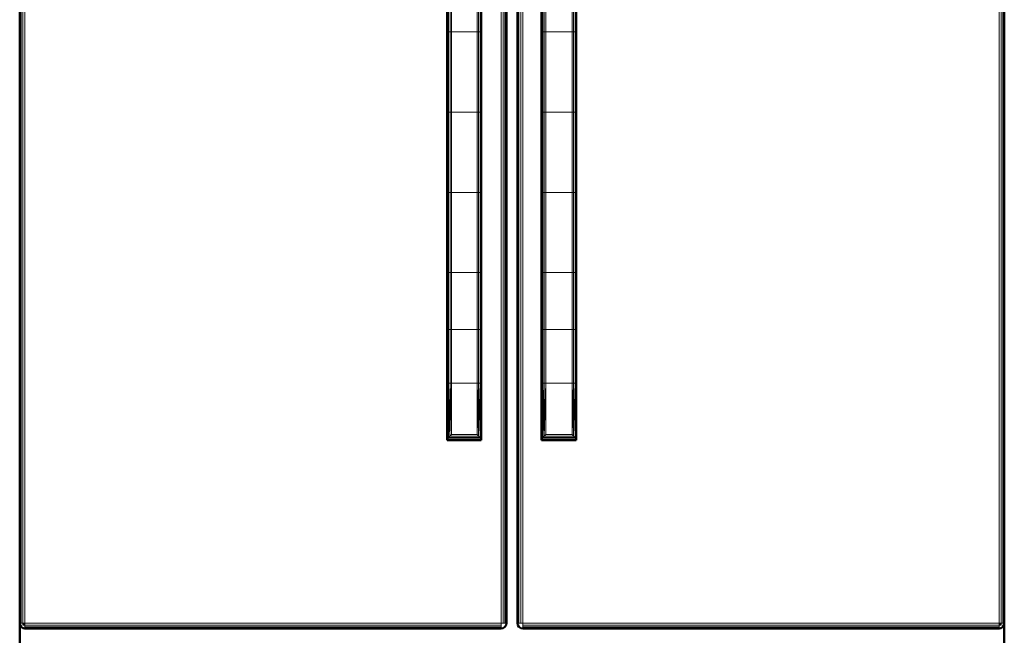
# Model space of a CAD drawing. Header units: inches. Extents: x 9 to 197, y 2 to 73.
# Tile 2 of 8: x 9 to 45, y 29 to 51. Entities that reach past the tile are written whole.
import ezdxf

# ---------------------------------------------------------------- set-up
doc = ezdxf.new("R2010")
doc.units = ezdxf.units.IN
doc.header["$MEASUREMENT"] = 0
doc.layers.add('Default', color=7, linetype='Continuous')

msp = doc.modelspace()

# ---------------------------------------------------------------- linework, layer by layer
at = {"layer": 'Default', "color": 7, "lineweight": 50, "ltscale": 16.742304, "transparency": 33554687}
for p, q in [((8.733, 29.129), (8.733, 73.266)), ((26.454, 29.129), (26.454, 73.175)), ((26.852, 29.129), (26.852, 73.175)), ((44.574, 29.129), (44.574, 73.266)), ((24.299, 53.57), (24.299, 50.65)), ((25.537, 50.65), (25.537, 53.57)), ((27.731, 53.57), (27.731, 50.65)), ((28.994, 50.65), (28.994, 53.57)), ((24.299, 50.65), (24.299, 47.73)), ((25.537, 47.73), (25.537, 50.65)), ((27.731, 50.65), (27.731, 47.73)), ((28.994, 47.73), (28.994, 50.65)), ((24.299, 47.73), (24.299, 44.811)), ((25.537, 44.811), (25.537, 47.73)), ((27.731, 47.73), (27.731, 44.811)), ((28.994, 44.811), (28.994, 47.73)), ((24.299, 44.811), (24.299, 41.891)), ((25.537, 41.891), (25.537, 44.811)), ((27.731, 44.811), (27.731, 41.891)), ((28.994, 41.891), (28.994, 44.811)), ((24.299, 41.891), (24.299, 39.817)), ((25.537, 39.817), (25.537, 41.891)), ((27.731, 41.891), (27.731, 39.817)), ((28.994, 39.817), (28.994, 41.891)), ((24.299, 39.817), (24.299, 37.867)), ((25.537, 37.867), (25.537, 39.817)), ((27.731, 39.817), (27.731, 37.867)), ((28.994, 37.867), (28.994, 39.817)), ((24.299, 37.867), (24.299, 35.832)), ((25.537, 35.832), (25.537, 37.867)), ((27.731, 37.867), (27.731, 35.832)), ((28.994, 35.832), (28.994, 37.867)), ((24.299, 35.832), (24.299, 35.794)), ((25.537, 35.794), (24.299, 35.794)), ((25.537, 35.794), (25.537, 35.832)), ((27.731, 35.832), (27.731, 35.794)), ((28.994, 35.794), (27.731, 35.794)), ((28.994, 35.794), (28.994, 35.832)), ((8.733, 29.129), (8.747, 29.059)), ((8.733, 29.129), (8.733, 28.247)), ((8.747, 29.059), (8.748, 29.057)), ((8.748, 29.057), (8.748, 29.056)), ((8.748, 29.056), (8.789, 28.994)), ((26.44, 29.056), (26.398, 28.994)), ((26.44, 29.057), (26.441, 29.059)), ((26.44, 29.056), (26.44, 29.057)), ((26.441, 29.059), (26.454, 29.129)), ((26.852, 29.129), (26.865, 29.059)), ((26.865, 29.059), (26.866, 29.057)), ((26.866, 29.056), (26.866, 29.057)), ((26.908, 28.994), (26.866, 29.056)), ((44.518, 28.994), (44.559, 29.056)), ((44.559, 29.056), (44.56, 29.057)), ((44.56, 29.057), (44.561, 29.059)), ((44.561, 29.059), (44.574, 29.129)), ((44.573, 28.25), (44.574, 29.129)), ((8.789, 28.994), (8.851, 28.952)), ((8.851, 28.952), (8.853, 28.952)), ((8.853, 28.952), (8.854, 28.951)), ((8.854, 28.951), (8.925, 28.938)), ((26.263, 28.938), (8.925, 28.938)), ((26.263, 28.938), (26.333, 28.951)), ((26.333, 28.951), (26.335, 28.952)), ((26.336, 28.952), (26.335, 28.952)), ((26.398, 28.994), (26.336, 28.952)), ((26.97, 28.952), (26.908, 28.994)), ((26.971, 28.952), (26.97, 28.952)), ((26.971, 28.952), (26.972, 28.951)), ((26.972, 28.951), (27.043, 28.938)), ((27.043, 28.938), (44.383, 28.938)), ((44.383, 28.938), (44.453, 28.951)), ((44.453, 28.951), (44.454, 28.952)), ((44.456, 28.952), (44.454, 28.952)), ((44.456, 28.952), (44.518, 28.994))]:
    msp.add_line(p, q, dxfattribs=at)
at = {"layer": 'Default', "color": 252, "lineweight": 0, "true_color": 0x8f8f8f, "transparency": 33554687}
for p, q in [((8.748, 29.129), (8.748, 73.266)), ((8.789, 73.266), (8.789, 29.129)), ((26.398, 29.129), (26.398, 73.266)), ((26.44, 29.129), (26.44, 73.266)), ((26.44, 73.266), (26.44, 29.129)), ((26.454, 73.175), (26.454, 29.129)), ((26.852, 29.129), (26.852, 73.175)), ((26.866, 29.129), (26.866, 73.266)), ((26.866, 73.266), (26.866, 29.129)), ((26.908, 73.266), (26.908, 29.129)), ((44.518, 29.129), (44.518, 73.266)), ((44.559, 73.266), (44.559, 29.129)), ((24.299, 35.832), (24.31, 35.846)), ((24.31, 35.846), (24.344, 35.883)), ((24.31, 35.846), (25.526, 35.846)), ((25.526, 35.846), (24.31, 35.846)), ((24.344, 35.883), (25.492, 35.883)), ((25.492, 35.883), (25.526, 35.846)), ((25.526, 35.846), (25.537, 35.832)), ((27.742, 35.846), (27.775, 35.883)), ((28.983, 35.846), (27.742, 35.846)), ((27.775, 35.883), (28.949, 35.883)), ((28.949, 35.883), (28.983, 35.846)), ((25.537, 35.832), (24.299, 35.832)), ((8.789, 29.129), (8.748, 29.129)), ((26.44, 29.129), (26.398, 29.129)), ((26.454, 29.129), (26.44, 29.129)), ((26.866, 29.129), (26.852, 29.129)), ((26.908, 29.129), (26.866, 29.129)), ((44.559, 29.129), (44.518, 29.129)), ((8.925, 28.952), (8.925, 28.994)), ((8.925, 28.994), (26.263, 28.994)), ((26.263, 28.952), (8.925, 28.952)), ((8.925, 28.938), (8.925, 28.952)), ((8.925, 28.952), (26.263, 28.952)), ((26.263, 28.938), (8.925, 28.938)), ((26.263, 28.994), (26.263, 28.952)), ((26.263, 28.952), (26.263, 28.938)), ((27.043, 28.952), (27.043, 28.994)), ((27.043, 28.994), (44.383, 28.994)), ((44.383, 28.952), (27.043, 28.952)), ((44.383, 28.994), (44.383, 28.952))]:
    msp.add_line(p, q, dxfattribs=at).dxf.unprotected_set("ltscale", 0)
at = {"layer": 'Default', "color": 253, "lineweight": 0, "true_color": 0xb5b5b5, "transparency": 33554687}
for p, q in [((8.789, 29.129), (8.789, 73.266)), ((8.851, 73.266), (8.851, 29.129)), ((26.336, 29.129), (26.336, 73.266)), ((26.398, 73.266), (26.398, 29.129)), ((26.908, 29.129), (26.908, 73.266)), ((26.97, 73.266), (26.97, 29.129)), ((44.456, 29.129), (44.456, 73.266)), ((44.518, 73.266), (44.518, 29.129)), ((24.344, 50.65), (24.344, 53.57)), ((24.397, 53.57), (24.397, 50.65)), ((25.439, 50.65), (25.439, 53.57)), ((25.492, 53.57), (25.492, 50.65)), ((27.776, 50.65), (27.776, 53.57)), ((27.829, 53.57), (27.829, 50.65)), ((28.896, 50.65), (28.896, 53.57)), ((28.949, 53.57), (28.949, 50.65)), ((24.344, 47.73), (24.344, 50.65)), ((24.344, 50.65), (24.397, 50.65)), ((24.397, 50.65), (24.344, 50.65)), ((24.397, 50.65), (24.397, 47.73)), ((25.439, 47.73), (25.439, 50.65)), ((25.439, 50.65), (25.492, 50.65)), ((25.492, 50.65), (25.439, 50.65)), ((25.492, 50.65), (25.492, 47.73)), ((27.776, 47.73), (27.776, 50.65)), ((27.776, 50.65), (27.829, 50.65)), ((27.829, 50.65), (27.776, 50.65)), ((27.829, 50.65), (27.829, 47.73)), ((28.896, 47.73), (28.896, 50.65)), ((28.896, 50.65), (28.949, 50.65)), ((28.949, 50.65), (28.896, 50.65)), ((28.949, 50.65), (28.949, 47.73)), ((24.344, 44.811), (24.344, 47.73)), ((24.344, 47.73), (24.397, 47.73)), ((24.397, 47.73), (24.344, 47.73)), ((24.397, 47.73), (24.397, 44.811)), ((25.439, 44.811), (25.439, 47.73)), ((25.439, 47.73), (25.492, 47.73)), ((25.492, 47.73), (25.439, 47.73)), ((25.492, 47.73), (25.492, 44.811)), ((27.829, 47.73), (27.776, 47.73)), ((27.776, 47.73), (27.829, 47.73)), ((27.776, 44.811), (27.776, 47.73)), ((27.829, 47.73), (27.829, 44.811)), ((28.949, 47.73), (28.896, 47.73)), ((28.896, 47.73), (28.949, 47.73)), ((28.896, 44.811), (28.896, 47.73)), ((28.949, 47.73), (28.949, 44.811)), ((24.397, 44.811), (24.344, 44.811)), ((24.344, 44.811), (24.397, 44.811)), ((24.344, 41.891), (24.344, 44.811)), ((24.397, 44.811), (24.397, 41.891)), ((25.492, 44.811), (25.439, 44.811)), ((25.439, 44.811), (25.492, 44.811)), ((25.439, 41.891), (25.439, 44.811)), ((25.492, 44.811), (25.492, 41.891)), ((27.776, 41.891), (27.776, 44.811)), ((27.776, 44.811), (27.829, 44.811)), ((27.829, 44.811), (27.776, 44.811)), ((27.829, 44.811), (27.829, 41.891)), ((28.949, 44.811), (28.896, 44.811)), ((28.896, 44.811), (28.949, 44.811)), ((28.896, 41.891), (28.896, 44.811)), ((28.949, 44.811), (28.949, 41.891)), ((24.344, 39.817), (24.344, 41.891)), ((24.344, 41.891), (24.397, 41.891)), ((24.397, 41.891), (24.344, 41.891)), ((24.397, 41.891), (24.397, 39.817)), ((25.439, 39.817), (25.439, 41.891)), ((25.439, 41.891), (25.492, 41.891)), ((25.492, 41.891), (25.439, 41.891)), ((25.492, 41.891), (25.492, 39.817)), ((27.776, 39.817), (27.776, 41.891)), ((27.776, 41.891), (27.829, 41.891)), ((27.829, 41.891), (27.776, 41.891)), ((27.829, 41.891), (27.829, 39.817)), ((28.896, 39.817), (28.896, 41.891)), ((28.896, 41.891), (28.949, 41.891)), ((28.949, 41.891), (28.896, 41.891)), ((28.949, 41.891), (28.949, 39.817)), ((24.344, 37.867), (24.344, 39.817)), ((24.344, 39.817), (24.397, 39.817)), ((24.397, 39.817), (24.344, 39.817)), ((24.397, 39.817), (24.397, 37.867)), ((25.439, 37.867), (25.439, 39.817)), ((25.439, 39.817), (25.492, 39.817)), ((25.492, 39.817), (25.439, 39.817)), ((25.492, 39.817), (25.492, 37.867)), ((27.829, 39.817), (27.776, 39.817)), ((27.776, 39.817), (27.829, 39.817)), ((27.776, 37.867), (27.776, 39.817)), ((27.829, 39.817), (27.829, 37.867)), ((28.896, 37.867), (28.896, 39.817)), ((28.896, 39.817), (28.949, 39.817)), ((28.949, 39.817), (28.896, 39.817)), ((28.949, 39.817), (28.949, 37.867)), ((24.397, 37.867), (24.344, 37.867)), ((24.344, 37.867), (24.397, 37.867)), ((24.397, 37.867), (24.344, 35.883)), ((24.344, 35.883), (24.344, 37.867)), ((24.344, 35.883), (24.397, 37.867)), ((24.397, 37.867), (24.396, 35.935)), ((25.492, 37.867), (25.439, 37.867)), ((25.439, 37.867), (25.492, 37.867)), ((25.44, 35.935), (25.439, 37.867)), ((25.492, 37.867), (25.44, 35.935)), ((25.44, 35.935), (25.492, 37.867)), ((25.492, 37.867), (25.492, 35.883)), ((27.829, 37.867), (27.775, 35.883)), ((27.775, 35.883), (27.776, 37.867)), ((27.775, 35.883), (27.829, 37.867)), ((27.829, 37.867), (27.776, 37.867)), ((27.776, 37.867), (27.829, 37.867)), ((27.829, 37.867), (27.827, 35.935)), ((28.949, 37.867), (28.896, 37.867)), ((28.896, 37.867), (28.949, 37.867)), ((28.897, 35.935), (28.896, 37.867)), ((28.949, 37.867), (28.897, 35.935)), ((28.897, 35.935), (28.949, 37.867)), ((28.949, 37.867), (28.949, 35.883)), ((24.396, 35.935), (24.344, 35.883)), ((25.492, 35.883), (25.44, 35.935)), ((27.827, 35.935), (27.775, 35.883)), ((28.949, 35.883), (28.897, 35.935)), ((8.851, 29.129), (8.789, 29.129)), ((8.925, 28.994), (8.925, 29.056)), ((8.925, 29.056), (26.263, 29.056)), ((26.263, 29.056), (26.263, 28.994)), ((26.398, 29.129), (26.336, 29.129)), ((26.97, 29.129), (26.908, 29.129)), ((27.043, 28.994), (27.043, 29.056)), ((27.043, 29.056), (44.383, 29.056)), ((44.383, 29.056), (44.383, 28.994)), ((44.518, 29.129), (44.456, 29.129)), ((26.263, 28.994), (8.925, 28.994)), ((44.383, 28.994), (27.043, 28.994))]:
    msp.add_line(p, q, dxfattribs=at).dxf.unprotected_set("ltscale", 0)
at = {"layer": 'Default', "color": 9, "lineweight": 0, "true_color": 0xc9c9c9, "transparency": 33554687}
for p, q in [((8.851, 29.129), (8.851, 73.266)), ((8.925, 73.266), (8.925, 29.129)), ((26.263, 29.129), (26.263, 73.266)), ((26.336, 73.266), (26.336, 29.129)), ((26.97, 29.129), (26.97, 73.266)), ((27.043, 73.266), (27.043, 29.129)), ((44.383, 29.129), (44.383, 73.266)), ((44.456, 73.266), (44.456, 29.129)), ((24.397, 50.65), (24.397, 53.57)), ((24.454, 53.57), (24.454, 50.65)), ((25.382, 50.65), (25.382, 53.57)), ((25.439, 53.57), (25.439, 50.65)), ((27.829, 50.65), (27.829, 53.57)), ((27.886, 53.57), (27.886, 50.65)), ((28.839, 50.65), (28.839, 53.57)), ((28.896, 53.57), (28.896, 50.65)), ((24.397, 47.73), (24.397, 50.65)), ((24.397, 50.65), (24.454, 50.65)), ((24.454, 50.65), (24.397, 50.65)), ((24.454, 50.65), (24.454, 47.73)), ((25.382, 47.73), (25.382, 50.65)), ((25.382, 50.65), (25.439, 50.65)), ((25.439, 50.65), (25.382, 50.65)), ((25.439, 50.65), (25.439, 47.73)), ((27.829, 47.73), (27.829, 50.65)), ((27.829, 50.65), (27.886, 50.65)), ((27.886, 50.65), (27.829, 50.65)), ((27.886, 50.65), (27.886, 47.73)), ((28.839, 47.73), (28.839, 50.65)), ((28.839, 50.65), (28.896, 50.65)), ((28.896, 50.65), (28.839, 50.65)), ((28.896, 50.65), (28.896, 47.73)), ((24.397, 44.811), (24.397, 47.73)), ((24.397, 47.73), (24.454, 47.73)), ((24.454, 47.73), (24.397, 47.73)), ((24.454, 47.73), (24.454, 44.811)), ((25.439, 47.73), (25.382, 47.73)), ((25.382, 47.73), (25.439, 47.73)), ((25.382, 44.811), (25.382, 47.73)), ((25.439, 47.73), (25.439, 44.811)), ((27.886, 47.73), (27.829, 47.73)), ((27.829, 47.73), (27.886, 47.73)), ((27.829, 44.811), (27.829, 47.73)), ((27.886, 47.73), (27.886, 44.811)), ((28.896, 47.73), (28.839, 47.73)), ((28.839, 47.73), (28.896, 47.73)), ((28.839, 44.811), (28.839, 47.73)), ((28.896, 47.73), (28.896, 44.811)), ((24.454, 44.811), (24.397, 44.811)), ((24.397, 44.811), (24.454, 44.811)), ((24.397, 41.891), (24.397, 44.811)), ((24.454, 44.811), (24.454, 41.891)), ((25.439, 44.811), (25.382, 44.811)), ((25.382, 44.811), (25.439, 44.811)), ((25.382, 41.891), (25.382, 44.811)), ((25.439, 44.811), (25.439, 41.891)), ((27.829, 41.891), (27.829, 44.811)), ((27.829, 44.811), (27.886, 44.811)), ((27.886, 44.811), (27.829, 44.811)), ((27.886, 44.811), (27.886, 41.891)), ((28.896, 44.811), (28.839, 44.811)), ((28.839, 44.811), (28.896, 44.811)), ((28.839, 41.891), (28.839, 44.811)), ((28.896, 44.811), (28.896, 41.891)), ((24.397, 39.817), (24.397, 41.891)), ((24.397, 41.891), (24.454, 41.891)), ((24.454, 41.891), (24.397, 41.891)), ((24.454, 41.891), (24.454, 39.817)), ((25.382, 39.817), (25.382, 41.891)), ((25.382, 41.891), (25.439, 41.891)), ((25.439, 41.891), (25.382, 41.891)), ((25.439, 41.891), (25.439, 39.817)), ((27.829, 39.817), (27.829, 41.891)), ((27.829, 41.891), (27.886, 41.891)), ((27.886, 41.891), (27.829, 41.891)), ((27.886, 41.891), (27.886, 39.817)), ((28.839, 39.817), (28.839, 41.891)), ((28.839, 41.891), (28.896, 41.891)), ((28.896, 41.891), (28.839, 41.891)), ((28.896, 41.891), (28.896, 39.817)), ((24.397, 37.867), (24.397, 39.817)), ((24.397, 39.817), (24.454, 39.817)), ((24.454, 39.817), (24.397, 39.817)), ((24.454, 39.817), (24.454, 37.867)), ((25.382, 37.867), (25.382, 39.817)), ((25.382, 39.817), (25.439, 39.817)), ((25.439, 39.817), (25.382, 39.817)), ((25.439, 39.817), (25.439, 37.867)), ((27.886, 39.817), (27.829, 39.817)), ((27.829, 39.817), (27.886, 39.817)), ((27.829, 37.867), (27.829, 39.817)), ((27.886, 39.817), (27.886, 37.867)), ((28.839, 37.867), (28.839, 39.817)), ((28.839, 39.817), (28.896, 39.817)), ((28.896, 39.817), (28.839, 39.817)), ((28.896, 39.817), (28.896, 37.867)), ((24.454, 37.867), (24.396, 35.935)), ((24.396, 35.935), (24.397, 37.867)), ((24.396, 35.935), (24.454, 37.867)), ((24.454, 37.867), (24.397, 37.867)), ((24.397, 37.867), (24.454, 37.867)), ((24.454, 37.867), (24.454, 35.993)), ((25.382, 35.993), (25.382, 37.867)), ((25.382, 37.867), (25.439, 37.867)), ((25.439, 37.867), (25.382, 35.993)), ((25.439, 37.867), (25.382, 37.867)), ((25.382, 35.993), (25.439, 37.867)), ((25.439, 37.867), (25.44, 35.935)), ((27.827, 35.935), (27.886, 37.867)), ((27.886, 37.867), (27.827, 35.935)), ((27.827, 35.935), (27.829, 37.867)), ((27.886, 37.867), (27.829, 37.867)), ((27.829, 37.867), (27.886, 37.867)), ((27.886, 37.867), (27.886, 35.993)), ((28.896, 37.867), (28.839, 37.867)), ((28.839, 35.993), (28.839, 37.867)), ((28.839, 37.867), (28.896, 37.867)), ((28.896, 37.867), (28.839, 35.993)), ((28.839, 35.993), (28.896, 37.867)), ((28.896, 37.867), (28.897, 35.935)), ((24.454, 35.993), (24.396, 35.935)), ((25.44, 35.935), (25.382, 35.993)), ((27.886, 35.993), (27.827, 35.935)), ((28.897, 35.935), (28.839, 35.993)), ((8.925, 29.129), (8.851, 29.129)), ((8.925, 29.056), (8.925, 29.129)), ((8.925, 29.129), (26.263, 29.129)), ((26.263, 29.056), (8.925, 29.056)), ((26.336, 29.129), (26.263, 29.129)), ((26.263, 29.129), (26.263, 29.056)), ((27.043, 29.129), (26.97, 29.129)), ((27.043, 29.056), (27.043, 29.129)), ((27.043, 29.129), (44.383, 29.129)), ((44.383, 29.056), (27.043, 29.056)), ((44.456, 29.129), (44.383, 29.129)), ((44.383, 29.129), (44.383, 29.056))]:
    msp.add_line(p, q, dxfattribs=at).dxf.unprotected_set("ltscale", 0)
at = {"layer": 'Default', "color": 254, "lineweight": 0, "true_color": 0xcccccc, "transparency": 33554687}
for p, q in [((8.925, 29.129), (8.925, 73.266)), ((26.263, 73.266), (26.263, 29.129)), ((26.454, 29.129), (26.454, 73.175)), ((26.852, 73.175), (26.852, 29.129)), ((27.043, 29.129), (27.043, 73.266)), ((44.383, 73.266), (44.383, 29.129)), ((24.299, 53.57), (24.299, 50.65)), ((25.526, 50.65), (25.526, 53.57)), ((25.537, 50.65), (25.537, 53.57)), ((25.537, 53.57), (25.537, 50.65)), ((27.731, 53.57), (27.731, 50.65)), ((27.731, 50.65), (27.731, 53.57)), ((27.742, 53.57), (27.742, 50.65)), ((28.983, 50.65), (28.983, 53.57)), ((28.994, 50.65), (28.994, 53.57)), ((28.994, 53.57), (28.994, 50.65)), ((24.299, 50.65), (24.299, 47.73)), ((25.537, 50.65), (25.526, 50.65)), ((25.526, 50.65), (25.537, 50.65)), ((25.526, 47.73), (25.526, 50.65)), ((25.537, 47.73), (25.537, 50.65)), ((25.537, 50.65), (25.537, 47.73)), ((27.731, 50.65), (27.731, 47.73)), ((27.731, 47.73), (27.731, 50.65)), ((27.731, 50.65), (27.742, 50.65)), ((27.742, 50.65), (27.731, 50.65)), ((27.742, 50.65), (27.742, 47.73)), ((28.994, 50.65), (28.983, 50.65)), ((28.983, 50.65), (28.994, 50.65)), ((28.983, 47.73), (28.983, 50.65)), ((28.994, 47.73), (28.994, 50.65)), ((28.994, 50.65), (28.994, 47.73)), ((24.299, 47.73), (24.299, 44.811)), ((25.537, 47.73), (25.526, 47.73)), ((25.526, 47.73), (25.537, 47.73)), ((25.526, 44.811), (25.526, 47.73)), ((25.537, 44.811), (25.537, 47.73)), ((25.537, 47.73), (25.537, 44.811)), ((27.731, 47.73), (27.731, 44.811)), ((27.731, 44.811), (27.731, 47.73)), ((27.731, 47.73), (27.742, 47.73)), ((27.742, 47.73), (27.731, 47.73)), ((27.742, 47.73), (27.742, 44.811)), ((28.994, 47.73), (28.983, 47.73)), ((28.983, 47.73), (28.994, 47.73)), ((28.983, 44.811), (28.983, 47.73)), ((28.994, 44.811), (28.994, 47.73)), ((28.994, 47.73), (28.994, 44.811)), ((24.299, 44.811), (24.299, 41.891)), ((25.537, 44.811), (25.526, 44.811)), ((25.526, 44.811), (25.537, 44.811)), ((25.526, 41.891), (25.526, 44.811)), ((25.537, 41.891), (25.537, 44.811)), ((25.537, 44.811), (25.537, 41.891)), ((27.731, 44.811), (27.731, 41.891)), ((27.731, 41.891), (27.731, 44.811)), ((27.731, 44.811), (27.742, 44.811)), ((27.742, 44.811), (27.731, 44.811)), ((27.742, 44.811), (27.742, 41.891)), ((28.994, 44.811), (28.983, 44.811)), ((28.983, 44.811), (28.994, 44.811)), ((28.983, 41.891), (28.983, 44.811)), ((28.994, 41.891), (28.994, 44.811)), ((28.994, 44.811), (28.994, 41.891)), ((24.299, 41.891), (24.299, 39.817)), ((25.537, 41.891), (25.526, 41.891)), ((25.526, 41.891), (25.537, 41.891)), ((25.526, 39.817), (25.526, 41.891)), ((25.537, 39.817), (25.537, 41.891)), ((25.537, 41.891), (25.537, 39.817)), ((27.731, 41.891), (27.731, 39.817)), ((27.742, 41.891), (27.731, 41.891)), ((28.994, 41.891), (28.983, 41.891)), ((28.983, 41.891), (28.994, 41.891)), ((28.983, 39.817), (28.983, 41.891)), ((28.994, 39.817), (28.994, 41.891)), ((28.994, 41.891), (28.994, 39.817)), ((24.299, 39.817), (24.299, 37.867)), ((25.537, 39.817), (25.526, 39.817)), ((25.537, 37.867), (25.537, 39.817)), ((27.731, 39.817), (27.731, 37.867)), ((27.731, 37.867), (27.731, 39.817)), ((27.731, 39.817), (27.742, 39.817)), ((27.742, 39.817), (27.742, 37.867)), ((28.994, 39.817), (28.983, 39.817)), ((28.994, 37.867), (28.994, 39.817)), ((24.299, 37.867), (24.299, 35.832)), ((24.299, 35.832), (24.299, 37.867)), ((24.299, 37.867), (24.31, 37.867)), ((24.31, 37.867), (24.31, 35.846)), ((25.537, 35.832), (25.537, 37.867)), ((27.731, 37.867), (27.731, 35.832)), ((27.731, 35.832), (27.731, 37.867)), ((27.731, 37.867), (27.742, 37.867)), ((27.742, 37.867), (27.731, 37.867)), ((27.742, 37.867), (27.742, 35.846)), ((28.983, 35.846), (28.983, 37.867)), ((28.983, 37.867), (28.994, 37.867)), ((28.994, 35.832), (28.994, 37.867)), ((28.994, 37.867), (28.994, 35.832)), ((24.31, 35.846), (24.299, 35.832)), ((27.742, 35.846), (27.731, 35.832)), ((28.994, 35.832), (28.983, 35.846)), ((24.299, 35.832), (24.299, 35.794)), ((24.299, 35.794), (25.537, 35.794)), ((25.537, 35.794), (25.537, 35.832)), ((27.731, 35.832), (27.731, 35.794)), ((27.731, 35.794), (28.994, 35.794)), ((28.994, 35.794), (28.994, 35.832)), ((8.733, 28.247), (8.733, 29.129)), ((8.733, 29.129), (8.747, 29.059)), ((8.747, 29.059), (8.748, 29.057)), ((8.748, 29.057), (8.748, 29.056)), ((8.748, 29.056), (8.789, 28.994)), ((26.263, 29.129), (8.925, 29.129)), ((26.398, 28.994), (26.44, 29.056)), ((26.44, 29.057), (26.441, 29.059)), ((26.44, 29.056), (26.44, 29.057)), ((26.441, 29.059), (26.454, 29.129)), ((26.852, 29.129), (26.865, 29.059)), ((26.865, 29.059), (26.866, 29.057)), ((26.866, 29.057), (26.866, 29.056)), ((26.866, 29.056), (26.908, 28.994)), ((44.383, 29.129), (27.043, 29.129)), ((44.518, 28.994), (44.559, 29.056)), ((44.559, 29.056), (44.56, 29.057)), ((44.56, 29.057), (44.561, 29.059)), ((44.561, 29.059), (44.574, 29.129)), ((44.574, 29.129), (44.573, 28.25)), ((8.789, 28.994), (8.851, 28.952)), ((8.851, 28.952), (8.853, 28.952)), ((8.853, 28.952), (8.854, 28.951)), ((8.854, 28.951), (8.925, 28.938)), ((8.925, 28.938), (26.263, 28.938)), ((26.263, 28.938), (26.333, 28.951)), ((26.333, 28.951), (26.335, 28.952)), ((26.335, 28.952), (26.336, 28.952)), ((26.336, 28.952), (26.398, 28.994)), ((26.908, 28.994), (26.97, 28.952)), ((26.97, 28.952), (26.971, 28.952)), ((26.971, 28.952), (26.972, 28.951)), ((26.972, 28.951), (27.043, 28.938)), ((27.043, 28.938), (27.043, 28.952)), ((27.043, 28.952), (44.383, 28.952)), ((27.043, 28.938), (44.383, 28.938)), ((44.383, 28.938), (27.043, 28.938)), ((44.383, 28.952), (44.383, 28.938)), ((44.383, 28.938), (44.453, 28.951)), ((44.453, 28.951), (44.454, 28.952)), ((44.454, 28.952), (44.456, 28.952)), ((44.456, 28.952), (44.518, 28.994))]:
    msp.add_line(p, q, dxfattribs=at).dxf.unprotected_set("ltscale", 0)
at = {"layer": 'Default', "color": 252, "lineweight": 0, "true_color": 0x8e8e8e, "transparency": 33554687}
for p, q in [((24.299, 50.65), (24.299, 53.57)), ((24.31, 53.57), (24.31, 50.65)), ((24.31, 50.65), (24.31, 53.57)), ((24.344, 53.57), (24.344, 50.65)), ((25.492, 50.65), (25.492, 53.57)), ((25.526, 53.57), (25.526, 50.65)), ((27.742, 50.65), (27.742, 53.57)), ((27.776, 53.57), (27.776, 50.65)), ((28.949, 50.65), (28.949, 53.57)), ((28.983, 53.57), (28.983, 50.65)), ((24.31, 50.65), (24.299, 50.65)), ((24.299, 50.65), (24.31, 50.65)), ((24.299, 47.73), (24.299, 50.65)), ((24.31, 50.65), (24.31, 47.73)), ((24.344, 50.65), (24.31, 50.65)), ((24.31, 47.73), (24.31, 50.65)), ((24.31, 50.65), (24.344, 50.65)), ((24.344, 50.65), (24.344, 47.73)), ((25.526, 50.65), (25.492, 50.65)), ((25.492, 47.73), (25.492, 50.65)), ((25.492, 50.65), (25.526, 50.65)), ((25.526, 50.65), (25.526, 47.73)), ((27.776, 50.65), (27.742, 50.65)), ((27.742, 47.73), (27.742, 50.65)), ((27.742, 50.65), (27.776, 50.65)), ((27.776, 50.65), (27.776, 47.73)), ((28.983, 50.65), (28.949, 50.65)), ((28.949, 50.65), (28.983, 50.65)), ((28.949, 47.73), (28.949, 50.65)), ((28.983, 50.65), (28.983, 47.73)), ((24.31, 47.73), (24.299, 47.73)), ((24.299, 47.73), (24.31, 47.73)), ((24.299, 44.811), (24.299, 47.73)), ((24.31, 47.73), (24.31, 44.811)), ((24.344, 47.73), (24.31, 47.73)), ((24.31, 44.811), (24.31, 47.73)), ((24.31, 47.73), (24.344, 47.73)), ((24.344, 47.73), (24.344, 44.811)), ((25.526, 47.73), (25.492, 47.73)), ((25.492, 44.811), (25.492, 47.73)), ((25.492, 47.73), (25.526, 47.73)), ((25.526, 47.73), (25.526, 44.811)), ((27.776, 47.73), (27.742, 47.73)), ((27.742, 47.73), (27.776, 47.73)), ((27.742, 44.811), (27.742, 47.73)), ((27.776, 47.73), (27.776, 44.811)), ((28.983, 47.73), (28.949, 47.73)), ((28.949, 47.73), (28.983, 47.73)), ((28.949, 44.811), (28.949, 47.73)), ((28.983, 47.73), (28.983, 44.811)), ((24.31, 44.811), (24.299, 44.811)), ((24.299, 44.811), (24.31, 44.811)), ((24.299, 41.891), (24.299, 44.811)), ((24.31, 44.811), (24.31, 41.891)), ((24.344, 44.811), (24.31, 44.811)), ((24.31, 41.891), (24.31, 44.811)), ((24.31, 44.811), (24.344, 44.811)), ((24.344, 44.811), (24.344, 41.891)), ((25.526, 44.811), (25.492, 44.811)), ((25.492, 41.891), (25.492, 44.811)), ((25.492, 44.811), (25.526, 44.811)), ((25.526, 44.811), (25.526, 41.891)), ((27.742, 41.891), (27.742, 44.811)), ((27.742, 44.811), (27.776, 44.811)), ((27.776, 44.811), (27.742, 44.811)), ((27.776, 44.811), (27.776, 41.891)), ((28.983, 44.811), (28.949, 44.811)), ((28.949, 41.891), (28.949, 44.811)), ((28.949, 44.811), (28.983, 44.811)), ((28.983, 44.811), (28.983, 41.891)), ((24.31, 41.891), (24.299, 41.891)), ((24.299, 41.891), (24.31, 41.891)), ((24.299, 39.817), (24.299, 41.891)), ((24.31, 39.817), (24.31, 41.891)), ((24.31, 41.891), (24.344, 41.891)), ((24.31, 41.891), (24.31, 39.817)), ((24.344, 41.891), (24.31, 41.891)), ((24.344, 41.891), (24.344, 39.817)), ((25.526, 41.891), (25.492, 41.891)), ((25.492, 39.817), (25.492, 41.891)), ((25.492, 41.891), (25.526, 41.891)), ((25.526, 41.891), (25.526, 39.817)), ((27.731, 39.817), (27.731, 41.891)), ((27.731, 41.891), (27.742, 41.891)), ((27.742, 39.817), (27.742, 41.891)), ((27.742, 41.891), (27.776, 41.891)), ((27.776, 41.891), (27.742, 41.891)), ((27.742, 41.891), (27.742, 39.817)), ((27.776, 41.891), (27.776, 39.817)), ((28.983, 41.891), (28.949, 41.891)), ((28.949, 39.817), (28.949, 41.891)), ((28.949, 41.891), (28.983, 41.891)), ((28.983, 41.891), (28.983, 39.817)), ((24.299, 37.867), (24.299, 39.817)), ((24.299, 39.817), (24.31, 39.817)), ((24.31, 39.817), (24.299, 39.817)), ((24.31, 37.867), (24.31, 39.817)), ((24.31, 39.817), (24.344, 39.817)), ((24.344, 39.817), (24.31, 39.817)), ((24.31, 39.817), (24.31, 37.867)), ((24.344, 39.817), (24.344, 37.867)), ((25.526, 39.817), (25.492, 39.817)), ((25.492, 39.817), (25.526, 39.817)), ((25.492, 37.867), (25.492, 39.817)), ((25.526, 37.867), (25.526, 39.817)), ((25.526, 39.817), (25.537, 39.817)), ((25.526, 39.817), (25.526, 37.867)), ((25.537, 39.817), (25.537, 37.867)), ((27.742, 39.817), (27.731, 39.817)), ((27.742, 39.817), (27.776, 39.817)), ((27.742, 37.867), (27.742, 39.817)), ((27.776, 39.817), (27.742, 39.817)), ((27.776, 39.817), (27.776, 37.867)), ((28.949, 37.867), (28.949, 39.817)), ((28.949, 39.817), (28.983, 39.817)), ((28.983, 39.817), (28.949, 39.817)), ((28.983, 37.867), (28.983, 39.817)), ((28.983, 39.817), (28.994, 39.817)), ((28.983, 39.817), (28.983, 37.867)), ((28.994, 39.817), (28.994, 37.867)), ((24.31, 37.867), (24.299, 37.867)), ((24.31, 35.846), (24.31, 37.867)), ((24.31, 37.867), (24.344, 37.867)), ((24.344, 37.867), (24.31, 37.867)), ((24.344, 37.867), (24.344, 35.883)), ((25.492, 35.883), (25.492, 37.867)), ((25.492, 37.867), (25.526, 37.867)), ((25.526, 37.867), (25.492, 37.867)), ((25.526, 35.846), (25.526, 37.867)), ((25.526, 37.867), (25.537, 37.867)), ((25.537, 37.867), (25.526, 37.867)), ((25.526, 37.867), (25.526, 35.846)), ((25.537, 37.867), (25.537, 35.832)), ((27.776, 37.867), (27.742, 37.867)), ((27.742, 35.846), (27.742, 37.867)), ((27.742, 37.867), (27.776, 37.867)), ((27.776, 37.867), (27.775, 35.883)), ((28.949, 35.883), (28.949, 37.867)), ((28.949, 37.867), (28.983, 37.867)), ((28.983, 37.867), (28.949, 37.867)), ((28.994, 37.867), (28.983, 37.867)), ((28.983, 37.867), (28.983, 35.846)), ((24.344, 35.883), (24.31, 35.846)), ((25.526, 35.846), (25.492, 35.883)), ((25.537, 35.832), (25.526, 35.846)), ((27.775, 35.883), (27.742, 35.846)), ((28.983, 35.846), (28.949, 35.883))]:
    msp.add_line(p, q, dxfattribs=at).dxf.unprotected_set("ltscale", 0)
at = {"layer": 'Default', "color": 9, "lineweight": 0, "true_color": 0xcbcbcb, "transparency": 33554687}
for p, q in [((24.454, 50.65), (24.454, 53.57)), ((25.382, 53.57), (25.382, 50.65)), ((27.886, 50.65), (27.886, 53.57)), ((28.839, 53.57), (28.839, 50.65)), ((24.454, 47.73), (24.454, 50.65)), ((24.454, 50.65), (25.382, 50.65)), ((25.382, 50.65), (24.454, 50.65)), ((25.382, 50.65), (25.382, 47.73)), ((27.886, 47.73), (27.886, 50.65)), ((27.886, 50.65), (28.839, 50.65)), ((28.839, 50.65), (27.886, 50.65)), ((28.839, 50.65), (28.839, 47.73)), ((24.454, 44.811), (24.454, 47.73)), ((24.454, 47.73), (25.382, 47.73)), ((25.382, 47.73), (24.454, 47.73)), ((25.382, 47.73), (25.382, 44.811)), ((28.839, 47.73), (27.886, 47.73)), ((27.886, 47.73), (28.839, 47.73)), ((27.886, 44.811), (27.886, 47.73)), ((28.839, 47.73), (28.839, 44.811)), ((25.382, 44.811), (24.454, 44.811)), ((24.454, 44.811), (25.382, 44.811)), ((24.454, 41.891), (24.454, 44.811)), ((25.382, 44.811), (25.382, 41.891)), ((28.839, 44.811), (27.886, 44.811)), ((27.886, 44.811), (28.839, 44.811)), ((27.886, 41.891), (27.886, 44.811)), ((28.839, 44.811), (28.839, 41.891)), ((25.382, 41.891), (24.454, 41.891)), ((24.454, 41.891), (25.382, 41.891)), ((24.454, 39.817), (24.454, 41.891)), ((25.382, 41.891), (25.382, 39.817)), ((27.886, 39.817), (27.886, 41.891)), ((27.886, 41.891), (28.839, 41.891)), ((28.839, 41.891), (27.886, 41.891)), ((28.839, 41.891), (28.839, 39.817)), ((24.454, 37.867), (24.454, 39.817)), ((24.454, 39.817), (25.382, 39.817)), ((25.382, 39.817), (24.454, 39.817)), ((25.382, 39.817), (25.382, 37.867)), ((28.839, 39.817), (27.886, 39.817)), ((27.886, 37.867), (27.886, 39.817)), ((27.886, 39.817), (28.839, 39.817)), ((28.839, 39.817), (28.839, 37.867)), ((25.382, 37.867), (24.454, 37.867)), ((24.454, 37.867), (25.382, 37.867)), ((24.454, 35.993), (24.454, 37.867)), ((25.382, 37.867), (25.382, 35.993)), ((28.839, 37.867), (27.886, 37.867)), ((27.886, 37.867), (28.839, 37.867)), ((27.886, 35.993), (27.886, 37.867)), ((28.839, 37.867), (28.839, 35.993)), ((25.382, 35.993), (24.454, 35.993)), ((28.839, 35.993), (27.886, 35.993))]:
    msp.add_line(p, q, dxfattribs=at).dxf.unprotected_set("ltscale", 0)
at = {"layer": 'Default', "color": 253, "lineweight": 0, "true_color": 0xb3b3b3, "transparency": 33554687}
for p, q in [((24.344, 35.883), (24.396, 35.935)), ((25.492, 35.883), (24.344, 35.883)), ((24.396, 35.935), (25.44, 35.935)), ((25.44, 35.935), (25.492, 35.883)), ((27.775, 35.883), (27.827, 35.935)), ((28.949, 35.883), (27.775, 35.883)), ((27.827, 35.935), (28.897, 35.935)), ((28.897, 35.935), (28.949, 35.883))]:
    msp.add_line(p, q, dxfattribs=at).dxf.unprotected_set("ltscale", 0)
at = {"layer": 'Default', "color": 9, "lineweight": 0, "true_color": 0xc8c8c8, "transparency": 33554687}
for p, q in [((24.396, 35.935), (24.454, 35.993)), ((25.44, 35.935), (24.396, 35.935)), ((24.454, 35.993), (25.382, 35.993)), ((25.382, 35.993), (25.44, 35.935)), ((27.827, 35.935), (27.886, 35.993)), ((28.897, 35.935), (27.827, 35.935)), ((27.886, 35.993), (28.839, 35.993)), ((28.839, 35.993), (28.897, 35.935))]:
    msp.add_line(p, q, dxfattribs=at).dxf.unprotected_set("ltscale", 0)
at = {"layer": 'Default', "color": 251, "lineweight": 0, "true_color": 0x4c4c4c, "transparency": 33554687}
for p, q in [((27.731, 35.832), (27.742, 35.846)), ((27.742, 35.846), (28.983, 35.846)), ((28.983, 35.846), (28.994, 35.832)), ((24.299, 35.832), (25.537, 35.832)), ((24.299, 35.794), (24.299, 35.832)), ((25.537, 35.794), (24.299, 35.794)), ((25.537, 35.832), (25.537, 35.794)), ((28.994, 35.832), (27.731, 35.832)), ((27.731, 35.832), (28.994, 35.832)), ((27.731, 35.794), (27.731, 35.832)), ((28.994, 35.794), (27.731, 35.794)), ((28.994, 35.832), (28.994, 35.794))]:
    msp.add_line(p, q, dxfattribs=at).dxf.unprotected_set("ltscale", 0)
at = {"layer": 'Default', "color": 9, "lineweight": 0, "true_color": 0xc6c6c6, "transparency": 33554687}
for p, q in [((8.853, 29.057), (8.851, 29.129)), ((8.851, 29.129), (8.925, 29.129)), ((8.925, 29.129), (8.853, 29.057)), ((8.853, 29.057), (8.925, 29.129)), ((8.925, 29.056), (8.853, 29.057)), ((8.925, 29.129), (8.925, 29.056)), ((44.383, 29.056), (44.383, 29.129)), ((44.383, 29.129), (44.454, 29.057)), ((44.454, 29.057), (44.383, 29.129)), ((44.383, 29.129), (44.456, 29.129)), ((44.454, 29.057), (44.383, 29.056)), ((44.456, 29.129), (44.454, 29.057))]:
    msp.add_line(p, q, dxfattribs=at).dxf.unprotected_set("ltscale", 0)

doc.saveas('drawing.dxf')
